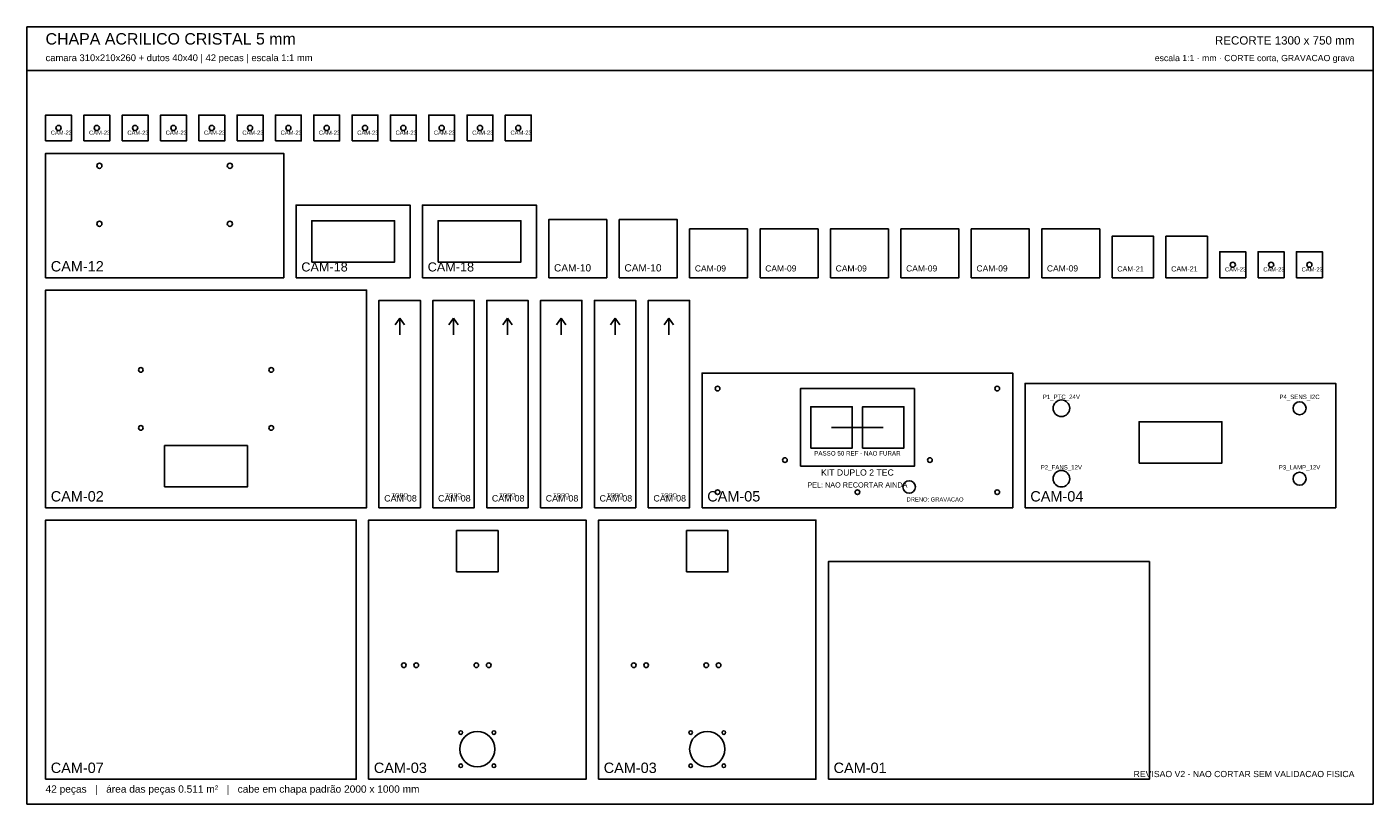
# Model space of a CAD drawing. Header units: millimetres. Extents: x 0 to 1300, y 0 to 750.
import ezdxf
from ezdxf.enums import TextEntityAlignment as Align

# ---------------------------------------------------------------- set-up
doc = ezdxf.new("R2010")
doc.units = ezdxf.units.MM
for name, color, linetype in [('CORTE', 1, 'Continuous'), ('GRAVACAO', 3, 'Continuous'), ('MOLDURA', 8, 'Continuous'), ('TEXTO', 7, 'Continuous')]:
    doc.layers.add(name, color=color, linetype=linetype)
doc.styles.add('ARIAL', font='arial.ttf')

msp = doc.modelspace()

# ---------------------------------------------------------------- linework, layer by layer
at = {"layer": 'CORTE'}
for points in [[(18, 640), (43, 640), (43, 665), (18, 665)], [(55, 640), (80, 640), (80, 665), (55, 665)], [(92, 640), (117, 640), (117, 665), (92, 665)], [(129, 640), (154, 640), (154, 665), (129, 665)], [(166, 640), (191, 640), (191, 665), (166, 665)], [(203, 640), (228, 640), (228, 665), (203, 665)], [(240, 640), (265, 640), (265, 665), (240, 665)], [(277, 640), (302, 640), (302, 665), (277, 665)], [(314, 640), (339, 640), (339, 665), (314, 665)], [(351, 640), (376, 640), (376, 665), (351, 665)], [(388, 640), (413, 640), (413, 665), (388, 665)], [(425, 640), (450, 640), (450, 665), (425, 665)], [(462, 640), (487, 640), (487, 665), (462, 665)], [(18, 508), (248, 508), (248, 628), (18, 628)], [(260, 508), (370, 508), (370, 578), (260, 578)], [(382, 508), (492, 508), (492, 578), (382, 578)], [(275, 523), (355, 523), (355, 563), (275, 563)], [(397, 523), (477, 523), (477, 563), (397, 563)], [(504, 508), (560, 508), (560, 564), (504, 564)], [(572, 508), (628, 508), (628, 564), (572, 564)], [(640, 508), (696, 508), (696, 555), (640, 555)], [(708, 508), (764, 508), (764, 555), (708, 555)], [(776, 508), (832, 508), (832, 555), (776, 555)], [(844, 508), (900, 508), (900, 555), (844, 555)], [(912, 508), (968, 508), (968, 555), (912, 555)], [(980, 508), (1036, 508), (1036, 555), (980, 555)], [(1048, 508), (1088, 508), (1088, 548), (1048, 548)], [(1100, 508), (1140, 508), (1140, 548), (1100, 548)], [(1152, 508), (1177, 508), (1177, 533), (1152, 533)], [(1189, 508), (1214, 508), (1214, 533), (1189, 533)], [(1226, 508), (1251, 508), (1251, 533), (1226, 533)], [(18, 286), (328, 286), (328, 496), (18, 496)], [(340, 286), (380, 286), (380, 486), (340, 486)], [(392, 286), (432, 286), (432, 486), (392, 486)], [(444, 286), (484, 286), (484, 486), (444, 486)], [(496, 286), (536, 286), (536, 486), (496, 486)], [(548, 286), (588, 286), (588, 486), (548, 486)], [(600, 286), (640, 286), (640, 486), (600, 486)], [(652, 286), (952, 286), (952, 416), (652, 416)], [(964, 286), (1264, 286), (1264, 406), (964, 406)], [(1074, 329), (1154, 329), (1154, 369), (1074, 369)], [(133, 306), (213, 306), (213, 346), (133, 346)], [(18, 24), (318, 24), (318, 274), (18, 274)], [(330, 24), (540, 24), (540, 274), (330, 274)], [(552, 24), (762, 24), (762, 274), (552, 274)], [(415, 224), (455, 224), (455, 264), (415, 264)], [(637, 224), (677, 224), (677, 264), (637, 264)], [(774, 24), (1084, 24), (1084, 234), (774, 234)]]:
    msp.add_lwpolyline(points, close=True, dxfattribs=at)
for centre, radius in [((30.5, 652.5), 2.5), ((67.5, 652.5), 2.5), ((104.5, 652.5), 2.5), ((141.5, 652.5), 2.5), ((178.5, 652.5), 2.5), ((215.5, 652.5), 2.5), ((252.5, 652.5), 2.5), ((289.5, 652.5), 2.5), ((326.5, 652.5), 2.5), ((363.5, 652.5), 2.5), ((400.5, 652.5), 2.5), ((437.5, 652.5), 2.5), ((474.5, 652.5), 2.5), ((70, 616), 2.5), ((196, 616), 2.5), ((70, 560), 2.5), ((196, 560), 2.5), ((1164.5, 520.5), 2.5), ((1201.5, 520.5), 2.5), ((1238.5, 520.5), 2.5), ((110, 419), 2.25), ((236, 419), 2.25), ((110, 363), 2.25), ((236, 363), 2.25), ((364, 134), 2.25), ((376, 134), 2.25), ((434, 134), 2.25), ((446, 134), 2.25), ((586, 134), 2.25), ((598, 134), 2.25), ((656, 134), 2.25), ((668, 134), 2.25), ((419, 69), 1.75), ((435, 53), 17), ((451, 69), 1.75), ((641, 69), 1.75), ((657, 53), 17), ((673, 69), 1.75), ((419, 37), 1.75), ((451, 37), 1.75), ((641, 37), 1.75), ((673, 37), 1.75)]:
    msp.add_circle(centre, radius, dxfattribs=at)
at = {"layer": 'GRAVACAO'}
for p, q in [((360, 469), (355.5, 462.6)), ((360, 453), (360, 469)), ((360, 469), (364.5, 462.6)), ((412, 469), (407.5, 462.6)), ((412, 453), (412, 469)), ((412, 469), (416.5, 462.6)), ((464, 469), (459.5, 462.6)), ((464, 453), (464, 469)), ((464, 469), (468.5, 462.6)), ((516, 469), (511.5, 462.6)), ((516, 453), (516, 469)), ((516, 469), (520.5, 462.6)), ((568, 469), (563.5, 462.6)), ((568, 453), (568, 469)), ((568, 469), (572.5, 462.6)), ((620, 469), (615.5, 462.6)), ((620, 453), (620, 469)), ((620, 469), (624.5, 462.6)), ((777, 363.5), (827, 363.5))]:
    msp.add_line(p, q, dxfattribs=at)
for points in [[(747, 326), (857, 326), (857, 401), (747, 401)], [(757, 343.5), (797, 343.5), (797, 383.5), (757, 383.5)], [(807, 343.5), (847, 343.5), (847, 383.5), (807, 383.5)]]:
    msp.add_lwpolyline(points, close=True, dxfattribs=at)
for centre, radius in [((667, 401), 2.25), ((937, 401), 2.25), ((999, 382), 8), ((1229, 382), 6.25), ((732, 332), 2.25), ((872, 332), 2.25), ((852, 306), 6), ((999, 314), 8), ((1229, 314), 6.25), ((667, 301), 2.25), ((802, 301), 2.25), ((937, 301), 2.25)]:
    msp.add_circle(centre, radius, dxfattribs=at)
at = {"layer": 'MOLDURA'}
msp.add_line((0, 708), (1300, 708), dxfattribs=at)
msp.add_lwpolyline([(0, 0), (1300, 0), (1300, 750), (0, 750)], close=True, dxfattribs=at)

# ---------------------------------------------------------------- texts
at = {"layer": 'GRAVACAO', "style": 'ARIAL'}
for s, height, p in [('CAM-23', 4, (23, 646)), ('CAM-23', 4, (60, 646)), ('CAM-23', 4, (97, 646)), ('CAM-23', 4, (134, 646)), ('CAM-23', 4, (171, 646)), ('CAM-23', 4, (208, 646)), ('CAM-23', 4, (245, 646)), ('CAM-23', 4, (282, 646)), ('CAM-23', 4, (319, 646)), ('CAM-23', 4, (356, 646)), ('CAM-23', 4, (393, 646)), ('CAM-23', 4, (430, 646)), ('CAM-23', 4, (467, 646)), ('CAM-12', 10, (23, 514)), ('CAM-18', 8.75, (265, 514)), ('CAM-18', 8.75, (387, 514)), ('CAM-10', 7, (509, 514)), ('CAM-10', 7, (577, 514)), ('CAM-09', 5.88, (645, 514)), ('CAM-09', 5.88, (713, 514)), ('CAM-09', 5.88, (781, 514)), ('CAM-09', 5.88, (849, 514)), ('CAM-09', 5.88, (917, 514)), ('CAM-09', 5.88, (985, 514)), ('CAM-21', 5, (1053, 514)), ('CAM-21', 5, (1105, 514)), ('CAM-23', 4, (1157, 514)), ('CAM-23', 4, (1194, 514)), ('CAM-23', 4, (1231, 514)), ('CAM-02', 10, (23, 292)), ('CAM-05', 10, (657, 292)), ('CAM-04', 10, (969, 292)), ('CAM-08', 6.15, (345, 292)), ('CAM-08', 6.15, (397, 292)), ('CAM-08', 6.15, (449, 292)), ('CAM-08', 6.15, (501, 292)), ('CAM-08', 6.15, (553, 292)), ('CAM-08', 6.15, (605, 292)), ('CAM-07', 10, (23, 30)), ('CAM-03', 10, (335, 30)), ('CAM-03', 10, (557, 30)), ('CAM-01', 10, (779, 30))]:
    msp.add_text(s, height=height, dxfattribs=at).set_placement(p)
for s, height, p in [('P1_PTC_24V', 4.2, (999, 393)), ('P4_SENS_I2C', 4.2, (1229, 393)), ('PASSO 50 REF - NAO FURAR', 4.3, (802, 338.5)), ('P2_FANS_12V', 4.2, (999, 325)), ('P3_LAMP_12V', 4.2, (1229, 325)), ('KIT DUPLO 2 TEC', 6, (802, 320)), ('TOPO', 4, (360, 298)), ('TOPO', 4, (412, 298)), ('TOPO', 4, (464, 298)), ('TOPO', 4, (516, 298)), ('TOPO', 4, (568, 298)), ('TOPO', 4, (620, 298)), ('PEL: NAO RECORTAR AINDA', 5, (802, 308)), ('DRENO: GRAVACAO', 4, (877, 294))]:
    msp.add_text(s, height=height, dxfattribs=at).set_placement(p, align=Align.MIDDLE_CENTER)
at = {"layer": 'TEXTO', "style": 'ARIAL'}
for s, height, p in [('CHAPA ACRILICO CRISTAL 5 mm', 11, (18, 733)), ('camara 310x210x260 + dutos 40x40 | 42 pecas | escala 1:1 mm', 6.5, (18, 717)), ('42 peças   |   área das peças 0.511 m²   |   cabe em chapa padrão 2000 x 1000 mm', 7, (18, 11))]:
    msp.add_text(s, height=height, dxfattribs=at).set_placement(p)
for s, height, p in [('RECORTE 1300 x 750 mm', 8, (1282, 733)), ('escala 1:1 · mm · CORTE corta, GRAVACAO grava', 6, (1282, 717)), ('REVISAO V2 - NAO CORTAR SEM VALIDACAO FISICA', 6, (1282, 26))]:
    msp.add_text(s, height=height, dxfattribs=at).set_placement(p, align=Align.RIGHT)

doc.saveas('drawing.dxf')
